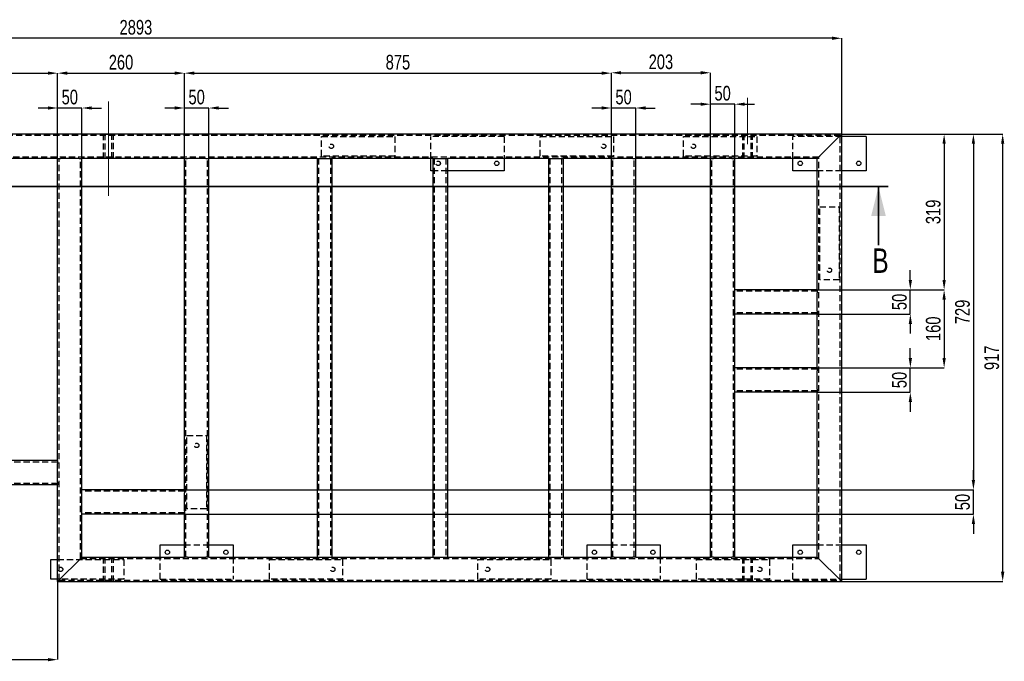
# Model space of a CAD drawing. Header units: millimetres. Extents: x 0 to 841, y 0 to 594.
# Tile 3 of 12: x 174 to 376, y 294 to 425. Entities that reach past the tile are written whole.
import ezdxf

# ---------------------------------------------------------------- set-up
doc = ezdxf.new("R2010")
doc.units = ezdxf.units.MM
doc.header["$PDSIZE"] = -1
doc.linetypes.add('CENTERX2', pattern=[20.32, 12.7, -2.54, 2.54, -2.54])
doc.linetypes.add('HIDDEN', pattern=[1.905, 1.27, -0.635])
for name, color, linetype in [('COTES', 1, 'Continuous'), ('TRAIT-MIXTES', 3, 'CENTERX2'), ('TRAIT-TIRET', 2, 'HIDDEN')]:
    doc.layers.add(name, color=color, linetype=linetype)
doc.layers.add('TRAIT-FORT', color=4, linetype='Continuous', lineweight=25)
doc.styles.add('SLDTEXTSTYLE0', font='TXT', dxfattribs={"width": 0.75})
doc.dimstyles.new('SLDDIMSTYLE0', dxfattribs={"dimtxt": 3, "dimasz": 2, "dimexe": 0, "dimexo": 0.0625, "dimgap": 0.75, "dimtad": 1, "dimdec": 0, "dimlfac": 10, "dimrnd": 1e-09, "dimzin": 12, "dimdsep": 46, "dimtxsty": 'SLDTEXTSTYLE0', "dimsah": 1, "dimcen": 0.09, "dimadec": 0, "dimazin": 3, "dimtfac": 1, "dimtdec": 0, "dimtofl": 0, "dimtmove": 0, "dimatfit": 3, "dimfxl": 1, "dimfrac": 2, "dimtolj": 1, "dimtzin": 12, "dimarcsym": 0})
doc.dimstyles.new('SLDDIMSTYLE1', dxfattribs={"dimtxt": 3, "dimasz": 2, "dimexe": 0, "dimexo": 0.0625, "dimgap": 0.75, "dimtad": 1, "dimdec": 0, "dimlfac": 10, "dimrnd": 1e-09, "dimzin": 12, "dimdsep": 46, "dimtxsty": 'SLDTEXTSTYLE0', "dimsah": 1, "dimcen": 0.09, "dimadec": 0, "dimazin": 3, "dimtfac": 1, "dimtdec": 0, "dimtmove": 0, "dimatfit": 0, "dimfxl": 1, "dimfrac": 2, "dimtolj": 1, "dimtzin": 12, "dimarcsym": 0})

# ---------------------------------------------------------------- blocks, each defined once
blk = doc.blocks.new('_D_1')
at = {"layer": 'COTES', "color": 0, "lineweight": -2, "transparency": 16777216}
for p, q in [((342.93, 401.68), (375.87, 401.68)), ((375.87, 311.98), (375.87, 399.68)), ((342.93, 309.98), (375.87, 309.98))]:
    blk.add_line(p, q, dxfattribs=at)
at = {"layer": 'COTES', "color": 0, "transparency": 16777216}
for points in [[(375.53, 399.68), (376.2, 399.68), (375.87, 401.68)], [(375.53, 311.98), (376.2, 311.98), (375.87, 309.98)]]:
    blk.add_solid(points, dxfattribs=at)
at = {"layer": 'Defpoints', "color": 0, "transparency": 16777216}
for p in [(342.87, 401.68), (375.87, 401.68), (342.87, 309.98)]:
    blk.add_point(p, dxfattribs=at)
at = {"layer": 'COTES', "color": 0, "transparency": 16777216, "insert": (372.12, 355.83), "char_height": 3, "attachment_point": 2, "rotation": 90, "style": 'SLDTEXTSTYLE0'}
blk.add_mtext('\\A1;917', dxfattribs=at)
blk = doc.blocks.new('_D_2')
at = {"layer": 'COTES', "color": 0, "lineweight": -2, "transparency": 16777216}
for p, q in [((53.57, 401.74), (53.57, 421.31)), ((340.87, 421.31), (55.57, 421.31)), ((342.87, 401.74), (342.87, 421.31))]:
    blk.add_line(p, q, dxfattribs=at)
at = {"layer": 'COTES', "color": 0, "transparency": 16777216}
for points in [[(55.57, 421.65), (55.57, 420.98), (53.57, 421.31)], [(340.87, 421.65), (340.87, 420.98), (342.87, 421.31)]]:
    blk.add_solid(points, dxfattribs=at)
at = {"layer": 'Defpoints', "color": 0, "transparency": 16777216}
for p in [(53.57, 421.31), (53.57, 401.68), (342.87, 401.68)]:
    blk.add_point(p, dxfattribs=at)
at = {"layer": 'COTES', "color": 0, "transparency": 16777216, "insert": (198.22, 425.06), "char_height": 3, "attachment_point": 2, "style": 'SLDTEXTSTYLE0'}
blk.add_mtext('\\A1;2893', dxfattribs=at)
blk = doc.blocks.new('_D_3')
at = {"layer": 'COTES', "color": 0, "lineweight": -2, "transparency": 16777216}
for p, q in [((53.57, 401.74), (53.57, 414.16)), ((55.57, 414.16), (180.17, 414.16)), ((182.17, 396.74), (182.17, 414.16))]:
    blk.add_line(p, q, dxfattribs=at)
at = {"layer": 'COTES', "color": 0, "transparency": 16777216}
for points in [[(55.57, 414.5), (55.57, 413.83), (53.57, 414.16)], [(180.17, 414.5), (180.17, 413.83), (182.17, 414.16)]]:
    blk.add_solid(points, dxfattribs=at)
at = {"layer": 'Defpoints', "color": 0, "transparency": 16777216}
for p in [(182.17, 414.16), (53.57, 401.68), (182.17, 396.68)]:
    blk.add_point(p, dxfattribs=at)
at = {"layer": 'COTES', "color": 0, "transparency": 16777216, "insert": (117.87, 417.91), "char_height": 3, "attachment_point": 2, "style": 'SLDTEXTSTYLE0'}
blk.add_mtext('\\A1;1286', dxfattribs=at)
blk = doc.blocks.new('_D_4')
at = {"layer": 'COTES', "color": 0, "lineweight": -2, "transparency": 16777216}
for p, q in [((182.17, 396.74), (182.17, 414.16)), ((184.17, 414.16), (206.17, 414.16)), ((208.17, 396.74), (208.17, 414.16))]:
    blk.add_line(p, q, dxfattribs=at)
at = {"layer": 'COTES', "color": 0, "transparency": 16777216}
for points in [[(184.17, 414.5), (184.17, 413.83), (182.17, 414.16)], [(206.17, 414.5), (206.17, 413.83), (208.17, 414.16)]]:
    blk.add_solid(points, dxfattribs=at)
at = {"layer": 'Defpoints', "color": 0, "transparency": 16777216}
for p in [(208.17, 414.16), (182.17, 396.68), (208.17, 396.68)]:
    blk.add_point(p, dxfattribs=at)
at = {"layer": 'COTES', "color": 0, "transparency": 16777216, "insert": (195.17, 417.91), "char_height": 3, "attachment_point": 2, "style": 'SLDTEXTSTYLE0'}
blk.add_mtext('\\A1;260', dxfattribs=at)
blk = doc.blocks.new('_D_5')
at = {"layer": 'COTES', "color": 0, "lineweight": -2, "transparency": 16777216}
for p, q in [((208.17, 396.74), (208.17, 414.16)), ((210.17, 414.16), (293.67, 414.16)), ((295.67, 396.74), (295.67, 414.16))]:
    blk.add_line(p, q, dxfattribs=at)
at = {"layer": 'COTES', "color": 0, "transparency": 16777216}
for points in [[(210.17, 414.5), (210.17, 413.83), (208.17, 414.16)], [(293.67, 414.5), (293.67, 413.83), (295.67, 414.16)]]:
    blk.add_solid(points, dxfattribs=at)
at = {"layer": 'Defpoints', "color": 0, "transparency": 16777216}
for p in [(295.67, 414.16), (208.17, 396.68), (295.67, 396.68)]:
    blk.add_point(p, dxfattribs=at)
at = {"layer": 'COTES', "color": 0, "transparency": 16777216, "insert": (251.92, 417.91), "char_height": 3, "attachment_point": 2, "style": 'SLDTEXTSTYLE0'}
blk.add_mtext('\\A1;875', dxfattribs=at)
blk = doc.blocks.new('_D_6')
at = {"layer": 'COTES', "color": 0, "lineweight": -2, "transparency": 16777216}
for p, q in [((180.17, 407.02), (178.17, 407.02)), ((182.17, 396.74), (182.17, 407.02)), ((187.17, 407.02), (182.17, 407.02)), ((187.17, 396.74), (187.17, 407.02)), ((189.17, 407.02), (191.17, 407.02))]:
    blk.add_line(p, q, dxfattribs=at)
at = {"layer": 'COTES', "color": 0, "transparency": 16777216}
for points in [[(180.17, 407.36), (180.17, 406.69), (182.17, 407.02)], [(189.17, 407.36), (189.17, 406.69), (187.17, 407.02)]]:
    blk.add_solid(points, dxfattribs=at)
at = {"layer": 'Defpoints', "color": 0, "transparency": 16777216}
for p in [(182.17, 407.02), (182.17, 396.68), (187.17, 396.68)]:
    blk.add_point(p, dxfattribs=at)
at = {"layer": 'COTES', "color": 0, "transparency": 16777216, "insert": (184.67, 410.77), "char_height": 3, "attachment_point": 2, "style": 'SLDTEXTSTYLE0'}
blk.add_mtext('\\A1;50', dxfattribs=at)
blk = doc.blocks.new('_D_7')
at = {"layer": 'COTES', "color": 0, "lineweight": -2, "transparency": 16777216}
for p, q in [((206.17, 407.02), (204.17, 407.02)), ((208.17, 396.74), (208.17, 407.02)), ((213.17, 407.02), (208.17, 407.02)), ((213.17, 396.74), (213.17, 407.02)), ((215.17, 407.02), (217.17, 407.02))]:
    blk.add_line(p, q, dxfattribs=at)
at = {"layer": 'COTES', "color": 0, "transparency": 16777216}
for points in [[(206.17, 407.36), (206.17, 406.69), (208.17, 407.02)], [(215.17, 407.36), (215.17, 406.69), (213.17, 407.02)]]:
    blk.add_solid(points, dxfattribs=at)
at = {"layer": 'Defpoints', "color": 0, "transparency": 16777216}
for p in [(208.17, 407.02), (208.17, 396.68), (213.17, 396.68)]:
    blk.add_point(p, dxfattribs=at)
at = {"layer": 'COTES', "color": 0, "transparency": 16777216, "insert": (210.67, 410.77), "char_height": 3, "attachment_point": 2, "style": 'SLDTEXTSTYLE0'}
blk.add_mtext('\\A1;50', dxfattribs=at)
blk = doc.blocks.new('_D_8')
at = {"layer": 'COTES', "color": 0, "lineweight": -2, "transparency": 16777216}
for p, q in [((293.67, 407.02), (291.67, 407.02)), ((295.67, 396.74), (295.67, 407.02)), ((300.67, 407.02), (295.67, 407.02)), ((300.67, 396.74), (300.67, 407.02)), ((302.67, 407.02), (304.67, 407.02))]:
    blk.add_line(p, q, dxfattribs=at)
at = {"layer": 'COTES', "color": 0, "transparency": 16777216}
for points in [[(293.67, 407.36), (293.67, 406.69), (295.67, 407.02)], [(302.67, 407.36), (302.67, 406.69), (300.67, 407.02)]]:
    blk.add_solid(points, dxfattribs=at)
at = {"layer": 'Defpoints', "color": 0, "transparency": 16777216}
for p in [(295.67, 407.02), (295.67, 396.68), (300.67, 396.68)]:
    blk.add_point(p, dxfattribs=at)
at = {"layer": 'COTES', "color": 0, "transparency": 16777216, "insert": (298.17, 410.77), "char_height": 3, "attachment_point": 2, "style": 'SLDTEXTSTYLE0'}
blk.add_mtext('\\A1;50', dxfattribs=at)
blk = doc.blocks.new('_D_11')
at = {"layer": 'COTES', "color": 0, "lineweight": -2, "transparency": 16777216}
for p, q in [((129.07, 309.91), (129.07, 293.98)), ((182.17, 309.91), (182.17, 293.98)), ((131.07, 293.98), (180.17, 293.98))]:
    blk.add_line(p, q, dxfattribs=at)
at = {"layer": 'COTES', "color": 0, "transparency": 16777216}
for points in [[(131.07, 294.31), (131.07, 293.64), (129.07, 293.98)], [(180.17, 294.31), (180.17, 293.64), (182.17, 293.98)]]:
    blk.add_solid(points, dxfattribs=at)
at = {"layer": 'Defpoints', "color": 0, "transparency": 16777216}
for p in [(129.07, 309.98), (182.17, 309.98), (182.17, 293.98)]:
    blk.add_point(p, dxfattribs=at)
at = {"layer": 'COTES', "color": 0, "transparency": 16777216, "insert": (155.62, 297.73), "char_height": 3, "attachment_point": 2, "style": 'SLDTEXTSTYLE0'}
blk.add_mtext('\\A1;531', dxfattribs=at)
blk = doc.blocks.new('_D_14')
at = {"layer": 'COTES', "color": 0, "lineweight": -2, "transparency": 16777216}
for p, q in [((342.93, 401.68), (363.87, 401.68)), ((363.87, 399.68), (363.87, 371.78)), ((337.93, 369.78), (363.87, 369.78))]:
    blk.add_line(p, q, dxfattribs=at)
at = {"layer": 'COTES', "color": 0, "transparency": 16777216}
for points in [[(363.53, 399.68), (364.2, 399.68), (363.87, 401.68)], [(363.53, 371.78), (364.2, 371.78), (363.87, 369.78)]]:
    blk.add_solid(points, dxfattribs=at)
at = {"layer": 'Defpoints', "color": 0, "transparency": 16777216}
for p in [(342.87, 401.68), (337.87, 369.78), (363.87, 369.78)]:
    blk.add_point(p, dxfattribs=at)
at = {"layer": 'COTES', "color": 0, "transparency": 16777216, "insert": (360.12, 385.73), "char_height": 3, "attachment_point": 2, "rotation": 90, "style": 'SLDTEXTSTYLE0'}
blk.add_mtext('\\A1;319', dxfattribs=at)
blk = doc.blocks.new('_D_15')
at = {"layer": 'COTES', "color": 0, "lineweight": -2, "transparency": 16777216}
for p, q in [((337.93, 369.78), (363.87, 369.78)), ((363.87, 367.78), (363.87, 355.78)), ((337.93, 353.78), (363.87, 353.78))]:
    blk.add_line(p, q, dxfattribs=at)
at = {"layer": 'COTES', "color": 0, "transparency": 16777216}
for points in [[(363.53, 367.78), (364.2, 367.78), (363.87, 369.78)], [(363.53, 355.78), (364.2, 355.78), (363.87, 353.78)]]:
    blk.add_solid(points, dxfattribs=at)
at = {"layer": 'Defpoints', "color": 0, "transparency": 16777216}
for p in [(337.87, 369.78), (337.87, 353.78), (363.87, 353.78)]:
    blk.add_point(p, dxfattribs=at)
at = {"layer": 'COTES', "color": 0, "transparency": 16777216, "insert": (360.12, 361.78), "char_height": 3, "attachment_point": 2, "rotation": 90, "style": 'SLDTEXTSTYLE0'}
blk.add_mtext('\\A1;160', dxfattribs=at)
blk = doc.blocks.new('_D_16')
at = {"layer": 'COTES', "color": 0, "lineweight": -2, "transparency": 16777216}
for p, q in [((356.94, 371.78), (356.94, 373.78)), ((337.93, 369.78), (356.94, 369.78)), ((356.94, 364.78), (356.94, 369.78)), ((337.93, 364.78), (356.94, 364.78)), ((356.94, 362.78), (356.94, 360.78))]:
    blk.add_line(p, q, dxfattribs=at)
at = {"layer": 'COTES', "color": 0, "transparency": 16777216}
for points in [[(356.61, 371.78), (357.28, 371.78), (356.94, 369.78)], [(356.61, 362.78), (357.28, 362.78), (356.94, 364.78)]]:
    blk.add_solid(points, dxfattribs=at)
at = {"layer": 'Defpoints', "color": 0, "transparency": 16777216}
for p in [(337.87, 369.78), (356.94, 369.78), (337.87, 364.78)]:
    blk.add_point(p, dxfattribs=at)
at = {"layer": 'COTES', "color": 0, "transparency": 16777216, "insert": (353.19, 367.28), "char_height": 3, "attachment_point": 2, "rotation": 90, "style": 'SLDTEXTSTYLE0'}
blk.add_mtext('\\A1;50', dxfattribs=at)
blk = doc.blocks.new('_D_17')
at = {"layer": 'COTES', "color": 0, "lineweight": -2, "transparency": 16777216}
for p, q in [((356.94, 355.78), (356.94, 357.78)), ((337.93, 353.78), (356.94, 353.78)), ((356.94, 348.78), (356.94, 353.78)), ((337.93, 348.78), (356.94, 348.78)), ((356.94, 346.78), (356.94, 344.78))]:
    blk.add_line(p, q, dxfattribs=at)
at = {"layer": 'COTES', "color": 0, "transparency": 16777216}
for points in [[(356.61, 355.78), (357.28, 355.78), (356.94, 353.78)], [(356.61, 346.78), (357.28, 346.78), (356.94, 348.78)]]:
    blk.add_solid(points, dxfattribs=at)
at = {"layer": 'Defpoints', "color": 0, "transparency": 16777216}
for p in [(337.87, 353.78), (356.94, 353.78), (337.87, 348.78)]:
    blk.add_point(p, dxfattribs=at)
at = {"layer": 'COTES', "color": 0, "transparency": 16777216, "insert": (353.19, 351.28), "char_height": 3, "attachment_point": 2, "rotation": 90, "style": 'SLDTEXTSTYLE0'}
blk.add_mtext('\\A1;50', dxfattribs=at)
blk = doc.blocks.new('_D_18')
at = {"layer": 'COTES', "color": 0, "lineweight": -2, "transparency": 16777216}
for p, q in [((342.93, 401.68), (369.87, 401.68)), ((369.87, 399.68), (369.87, 330.78)), ((208.23, 328.78), (369.87, 328.78))]:
    blk.add_line(p, q, dxfattribs=at)
at = {"layer": 'COTES', "color": 0, "transparency": 16777216}
for points in [[(369.53, 399.68), (370.2, 399.68), (369.87, 401.68)], [(369.53, 330.78), (370.2, 330.78), (369.87, 328.78)]]:
    blk.add_solid(points, dxfattribs=at)
at = {"layer": 'Defpoints', "color": 0, "transparency": 16777216}
for p in [(342.87, 401.68), (208.17, 328.78), (369.87, 328.78)]:
    blk.add_point(p, dxfattribs=at)
at = {"layer": 'COTES', "color": 0, "transparency": 16777216, "insert": (366.12, 365.23), "char_height": 3, "attachment_point": 2, "rotation": 90, "style": 'SLDTEXTSTYLE0'}
blk.add_mtext('\\A1;729', dxfattribs=at)
blk = doc.blocks.new('_D_19')
at = {"layer": 'COTES', "color": 0, "lineweight": -2, "transparency": 16777216}
for p, q in [((369.87, 330.78), (369.87, 332.78)), ((208.23, 328.78), (369.87, 328.78)), ((369.87, 323.78), (369.87, 328.78)), ((208.23, 323.78), (369.87, 323.78)), ((369.87, 321.78), (369.87, 319.78))]:
    blk.add_line(p, q, dxfattribs=at)
at = {"layer": 'COTES', "color": 0, "transparency": 16777216}
for points in [[(369.53, 330.78), (370.2, 330.78), (369.87, 328.78)], [(369.53, 321.78), (370.2, 321.78), (369.87, 323.78)]]:
    blk.add_solid(points, dxfattribs=at)
at = {"layer": 'Defpoints', "color": 0, "transparency": 16777216}
for p in [(208.17, 328.78), (369.87, 328.78), (208.17, 323.78)]:
    blk.add_point(p, dxfattribs=at)
at = {"layer": 'COTES', "color": 0, "transparency": 16777216, "insert": (366.12, 326.28), "char_height": 3, "attachment_point": 2, "rotation": 90, "style": 'SLDTEXTSTYLE0'}
blk.add_mtext('\\A1;50', dxfattribs=at)
blk = doc.blocks.new('_D_20')
at = {"layer": 'COTES', "color": 0, "lineweight": -2, "transparency": 16777216}
for p, q in [((295.67, 396.74), (295.67, 414.24)), ((297.67, 414.24), (313.97, 414.24)), ((315.97, 396.74), (315.97, 414.24))]:
    blk.add_line(p, q, dxfattribs=at)
at = {"layer": 'COTES', "color": 0, "transparency": 16777216}
for points in [[(297.67, 414.58), (297.67, 413.91), (295.67, 414.24)], [(313.97, 414.58), (313.97, 413.91), (315.97, 414.24)]]:
    blk.add_solid(points, dxfattribs=at)
at = {"layer": 'Defpoints', "color": 0, "transparency": 16777216}
for p in [(315.97, 414.24), (295.67, 396.68), (315.97, 396.68)]:
    blk.add_point(p, dxfattribs=at)
at = {"layer": 'COTES', "color": 0, "transparency": 16777216, "insert": (305.82, 417.99), "char_height": 3, "attachment_point": 2, "style": 'SLDTEXTSTYLE0'}
blk.add_mtext('\\A1;203', dxfattribs=at)
blk = doc.blocks.new('_D_21')
at = {"layer": 'COTES', "color": 0, "lineweight": -2, "transparency": 16777216}
for p, q in [((313.97, 407.8), (311.97, 407.8)), ((315.97, 396.74), (315.97, 407.8)), ((320.97, 407.8), (315.97, 407.8)), ((320.97, 396.74), (320.97, 407.8)), ((322.97, 407.8), (324.97, 407.8))]:
    blk.add_line(p, q, dxfattribs=at)
at = {"layer": 'COTES', "color": 0, "transparency": 16777216}
for points in [[(313.97, 408.13), (313.97, 407.47), (315.97, 407.8)], [(322.97, 408.13), (322.97, 407.47), (320.97, 407.8)]]:
    blk.add_solid(points, dxfattribs=at)
at = {"layer": 'Defpoints', "color": 0, "transparency": 16777216}
for p in [(315.97, 407.8), (315.97, 396.68), (320.97, 396.68)]:
    blk.add_point(p, dxfattribs=at)
at = {"layer": 'COTES', "color": 0, "transparency": 16777216, "insert": (318.47, 411.55), "char_height": 3, "attachment_point": 2, "style": 'SLDTEXTSTYLE0'}
blk.add_mtext('\\A1;50', dxfattribs=at)

msp = doc.modelspace()

# ---------------------------------------------------------------- linework, layer by layer
at = {"lineweight": 35}
for p, q in [((352.42, 390.91), (47.07, 390.91)), ((350.42, 378.91), (350.42, 390.91))]:
    msp.add_line(p, q, dxfattribs=at)
msp.add_solid([(350.42, 390.91), (348.92, 384.91), (351.92, 384.91)], dxfattribs=at)
at = {"layer": 'TRAIT-FORT', "lineweight": 25}
for p, q in [((342.87, 401.68), (53.57, 401.68)), ((342.87, 309.98), (342.87, 401.68)), ((338.47, 397.28), (342.27, 401.08)), ((347.87, 401.18), (342.87, 401.18)), ((347.87, 401.18), (347.87, 394.18)), ((182.17, 396.68), (158.76, 396.68)), ((182.17, 334.78), (182.17, 396.68)), ((182.17, 396.68), (182.77, 396.68)), ((186.57, 396.68), (182.77, 396.68)), ((186.57, 396.68), (187.17, 396.68)), ((208.17, 396.68), (187.17, 396.68)), ((187.17, 328.78), (187.17, 396.68)), ((208.17, 328.78), (208.17, 396.68)), ((208.17, 396.68), (208.77, 396.68)), ((212.57, 396.68), (208.77, 396.68)), ((212.57, 396.68), (213.17, 396.68)), ((235.37, 396.68), (213.17, 396.68)), ((213.17, 314.98), (213.17, 396.68)), ((235.37, 396.68), (235.37, 314.98)), ((235.37, 396.68), (235.97, 396.68)), ((235.97, 396.68), (237.77, 396.68)), ((237.77, 396.68), (238.37, 396.68)), ((259.07, 396.68), (238.37, 396.68)), ((238.37, 396.68), (238.37, 314.98)), ((258.67, 394.18), (258.67, 396.68)), ((259.07, 396.68), (259.07, 314.98)), ((259.07, 396.68), (259.67, 396.68)), ((259.67, 396.68), (261.47, 396.68)), ((261.47, 396.68), (262.07, 396.68)), ((282.77, 396.68), (262.07, 396.68)), ((262.07, 396.68), (262.07, 314.98)), ((273.67, 396.68), (273.67, 394.18)), ((282.77, 396.68), (282.77, 314.98)), ((282.77, 396.68), (283.37, 396.68)), ((283.37, 396.68), (285.17, 396.68)), ((285.17, 396.68), (285.77, 396.68)), ((295.67, 396.68), (285.77, 396.68)), ((285.77, 396.68), (285.77, 314.98)), ((295.67, 314.98), (295.67, 396.68)), ((295.67, 396.68), (296.27, 396.68)), ((300.07, 396.68), (296.27, 396.68)), ((300.07, 396.68), (300.67, 396.68)), ((315.97, 396.68), (300.67, 396.68)), ((300.67, 314.98), (300.67, 396.68)), ((315.97, 314.98), (315.97, 396.68)), ((315.97, 396.68), (316.57, 396.68)), ((320.37, 396.68), (316.57, 396.68)), ((320.37, 396.68), (320.97, 396.68)), ((337.87, 396.68), (320.97, 396.68)), ((320.97, 369.78), (320.97, 396.68)), ((332.87, 394.18), (332.87, 396.68)), ((337.87, 369.78), (337.87, 396.68)), ((259.07, 394.18), (258.67, 394.18)), ((273.67, 394.18), (262.07, 394.18)), ((337.87, 394.18), (332.87, 394.18)), ((347.87, 394.18), (342.87, 394.18)), ((337.87, 369.78), (320.97, 369.78)), ((320.97, 369.18), (320.97, 369.78)), ((337.87, 369.78), (337.87, 369.18)), ((320.97, 365.38), (320.97, 369.18)), ((337.87, 365.38), (337.87, 369.18)), ((320.97, 364.78), (320.97, 365.38)), ((337.87, 365.38), (337.87, 364.78)), ((320.97, 353.78), (320.97, 364.78)), ((337.87, 364.78), (320.97, 364.78)), ((337.87, 353.78), (337.87, 364.78)), ((320.97, 353.18), (320.97, 353.78)), ((337.87, 353.78), (320.97, 353.78)), ((320.97, 349.38), (320.97, 353.18)), ((337.87, 353.78), (337.87, 353.18)), ((337.87, 349.38), (337.87, 353.18)), ((320.97, 348.78), (320.97, 349.38)), ((337.87, 349.38), (337.87, 348.78)), ((320.97, 314.98), (320.97, 348.78)), ((337.87, 348.78), (320.97, 348.78)), ((337.87, 314.98), (337.87, 348.78)), ((182.17, 334.78), (158.76, 334.78)), ((182.17, 334.78), (182.17, 334.18)), ((182.17, 330.38), (182.17, 334.18)), ((182.17, 329.78), (129.07, 329.78)), ((182.17, 330.38), (182.17, 329.78)), ((182.17, 309.98), (182.17, 329.78)), ((208.17, 328.78), (187.17, 328.78)), ((187.17, 328.18), (187.17, 328.78)), ((187.17, 324.38), (187.17, 328.18)), ((208.17, 328.78), (208.17, 328.18)), ((208.17, 324.38), (208.17, 328.18)), ((187.17, 323.78), (187.17, 324.38)), ((187.17, 314.98), (187.17, 323.78)), ((208.17, 323.78), (187.17, 323.78)), ((208.17, 324.38), (208.17, 323.78)), ((208.17, 314.98), (208.17, 323.78)), ((203.17, 317.48), (208.17, 317.48)), ((203.17, 314.98), (203.17, 317.48)), ((213.17, 317.48), (218.17, 317.48)), ((218.17, 317.48), (218.17, 314.98)), ((290.69, 317.48), (295.67, 317.48)), ((290.69, 314.98), (290.69, 317.48)), ((300.67, 317.48), (305.69, 317.48)), ((305.69, 317.48), (305.69, 314.98)), ((332.87, 317.48), (337.87, 317.48)), ((332.87, 314.98), (332.87, 317.48)), ((342.87, 317.48), (347.87, 317.48)), ((347.87, 317.48), (347.87, 310.48)), ((187.17, 314.98), (208.17, 314.98)), ((208.77, 314.98), (208.17, 314.98)), ((208.77, 314.98), (212.57, 314.98)), ((213.17, 314.98), (212.57, 314.98)), ((213.17, 314.98), (235.37, 314.98)), ((235.37, 314.98), (235.97, 314.98)), ((235.97, 314.98), (237.77, 314.98)), ((237.77, 314.98), (238.37, 314.98)), ((238.37, 314.98), (259.07, 314.98)), ((259.07, 314.98), (259.67, 314.98)), ((259.67, 314.98), (261.47, 314.98)), ((261.47, 314.98), (262.07, 314.98)), ((262.07, 314.98), (282.77, 314.98)), ((282.77, 314.98), (283.37, 314.98)), ((283.37, 314.98), (285.17, 314.98)), ((285.17, 314.98), (285.77, 314.98)), ((285.77, 314.98), (295.67, 314.98)), ((296.27, 314.98), (295.67, 314.98)), ((296.27, 314.98), (300.07, 314.98)), ((300.67, 314.98), (300.07, 314.98)), ((300.67, 314.98), (315.97, 314.98)), ((316.57, 314.98), (315.97, 314.98)), ((316.57, 314.98), (320.37, 314.98)), ((320.97, 314.98), (320.37, 314.98)), ((320.97, 314.98), (337.87, 314.98)), ((338.47, 314.38), (337.87, 314.98)), ((338.47, 314.38), (337.87, 314.98)), ((180.77, 310.48), (180.77, 314.48)), ((180.77, 314.48), (182.17, 314.48)), ((182.77, 310.58), (186.57, 314.38)), ((342.27, 310.58), (338.47, 314.38)), ((182.17, 310.48), (180.77, 310.48)), ((182.17, 309.98), (342.87, 309.98)), ((342.87, 309.98), (342.27, 310.58)), ((342.87, 309.98), (342.27, 310.58)), ((342.87, 310.48), (347.87, 310.48))]:
    msp.add_line(p, q, dxfattribs=at)
at = {"layer": 'TRAIT-FORT', "lineweight": 25, "flags": 128}
for points in [[(342.27, 401.08), (342.38, 401.19), (342.5, 401.31), (342.6, 401.41), (342.69, 401.5), (342.77, 401.58), (342.82, 401.63), (342.86, 401.66), (342.87, 401.68)], [(342.27, 401.08), (342.38, 401.19), (342.5, 401.31), (342.6, 401.41), (342.69, 401.5), (342.77, 401.58), (342.82, 401.63), (342.86, 401.66), (342.87, 401.68)], [(337.87, 396.68), (337.88, 396.69), (337.91, 396.72), (337.97, 396.78), (338.04, 396.85), (338.13, 396.94), (338.24, 397.05), (338.35, 397.16), (338.47, 397.28)], [(337.87, 396.68), (337.88, 396.69), (337.9, 396.71), (337.95, 396.76), (338.01, 396.82), (338.08, 396.89), (338.17, 396.98), (338.26, 397.07), (338.36, 397.17), (338.47, 397.28)], [(186.57, 314.38), (186.68, 314.49), (186.8, 314.61), (186.9, 314.71), (186.99, 314.8), (187.07, 314.88), (187.12, 314.93), (187.16, 314.96), (187.17, 314.98)], [(186.57, 314.38), (186.68, 314.49), (186.8, 314.61), (186.9, 314.71), (186.99, 314.8), (187.07, 314.88), (187.12, 314.93), (187.16, 314.96), (187.17, 314.98)], [(182.17, 309.98), (182.18, 309.99), (182.21, 310.02), (182.27, 310.08), (182.34, 310.15), (182.43, 310.24), (182.54, 310.35), (182.65, 310.46), (182.77, 310.58)], [(182.17, 309.98), (182.18, 309.99), (182.21, 310.02), (182.27, 310.08), (182.34, 310.15), (182.43, 310.24), (182.54, 310.35), (182.65, 310.46), (182.77, 310.58)]]:
    msp.add_lwpolyline(points, dxfattribs=at)
at = {"layer": 'TRAIT-FORT', "lineweight": 25}
for centre in [(272.17, 395.68), (334.37, 395.68), (346.37, 395.68), (204.67, 315.98), (216.67, 315.98), (292.19, 315.98), (304.19, 315.98), (334.37, 315.98), (346.37, 315.98)]:
    msp.add_circle(centre, 0.45, dxfattribs=at)
at = {"layer": 'TRAIT-MIXTES', "lineweight": 18}
for p, q in [((192.57, 388.99), (192.57, 408.35)), ((192.57, 408.35), (192.57, 399.63)), ((323.57, 409.08), (323.57, 399.63))]:
    msp.add_line(p, q, dxfattribs=at)
at = {"layer": 'TRAIT-TIRET'}
for p, q in [((191.52, 401.68), (193.62, 401.68)), ((191.52, 401.68), (191.52, 401.38)), ((191.52, 401.68), (191.52, 396.68)), ((191.82, 401.68), (191.82, 396.68)), ((193.32, 396.68), (193.32, 401.68)), ((193.62, 401.38), (193.62, 401.68)), ((193.62, 396.68), (193.62, 401.68)), ((322.52, 401.68), (324.62, 401.68)), ((322.52, 401.68), (322.52, 401.38)), ((322.52, 401.68), (322.52, 396.68)), ((322.82, 401.68), (322.82, 396.68)), ((324.32, 396.68), (324.32, 401.68)), ((324.62, 401.38), (324.62, 401.68)), ((324.62, 396.68), (324.62, 401.68)), ((342.57, 401.38), (53.87, 401.38)), ((236.27, 401.18), (251.27, 401.18)), ((236.27, 397.18), (236.27, 401.18)), ((251.27, 401.18), (251.27, 397.18)), ((258.67, 396.68), (258.67, 401.18)), ((273.67, 401.18), (258.67, 401.18)), ((273.67, 401.18), (273.67, 396.68)), ((281.07, 401.18), (296.07, 401.18)), ((281.07, 397.18), (281.07, 401.18)), ((296.07, 401.18), (296.07, 397.18)), ((310.47, 397.18), (310.47, 401.18)), ((310.47, 401.18), (325.47, 401.18)), ((325.47, 401.18), (325.47, 397.18)), ((332.87, 396.68), (332.87, 401.18)), ((342.87, 401.18), (332.87, 401.18)), ((342.57, 310.28), (342.57, 401.38)), ((338.17, 396.98), (58.27, 396.98)), ((182.47, 310.28), (182.47, 396.68)), ((186.87, 314.68), (186.87, 396.68)), ((191.52, 396.98), (191.52, 396.68)), ((193.62, 396.68), (193.62, 396.98)), ((208.47, 314.98), (208.47, 396.68)), ((212.87, 314.98), (212.87, 396.68)), ((235.67, 396.68), (235.67, 314.98)), ((251.27, 397.18), (236.27, 397.18)), ((238.07, 396.68), (238.07, 314.98)), ((259.37, 396.68), (259.37, 314.98)), ((261.77, 396.68), (261.77, 314.98)), ((296.07, 397.18), (281.07, 397.18)), ((283.07, 396.68), (283.07, 314.98)), ((285.47, 396.68), (285.47, 314.98)), ((295.97, 314.98), (295.97, 396.68)), ((300.37, 314.98), (300.37, 396.68)), ((325.47, 397.18), (310.47, 397.18)), ((316.27, 314.98), (316.27, 396.68)), ((320.67, 314.98), (320.67, 396.68)), ((322.52, 396.98), (322.52, 396.68)), ((324.62, 396.68), (324.62, 396.98)), ((338.17, 314.68), (338.17, 396.98)), ((262.07, 394.18), (259.07, 394.18)), ((342.87, 394.18), (337.87, 394.18)), ((338.37, 371.78), (338.37, 386.78)), ((338.37, 386.78), (342.37, 386.78)), ((342.37, 386.78), (342.37, 371.78)), ((342.37, 371.78), (338.37, 371.78)), ((337.87, 369.48), (320.97, 369.48)), ((337.87, 365.08), (320.97, 365.08)), ((337.87, 353.48), (320.97, 353.48)), ((337.87, 349.08), (320.97, 349.08)), ((208.67, 324.88), (208.67, 339.88)), ((208.67, 339.88), (212.67, 339.88)), ((212.67, 339.88), (212.67, 324.88)), ((182.17, 334.48), (58.57, 334.48)), ((182.17, 330.08), (58.57, 330.08)), ((208.17, 328.48), (187.17, 328.48)), ((208.17, 324.08), (187.17, 324.08)), ((212.67, 324.88), (208.67, 324.88)), ((208.17, 317.48), (213.17, 317.48)), ((295.67, 317.48), (300.67, 317.48)), ((337.87, 317.48), (342.87, 317.48)), ((191.52, 314.98), (191.52, 309.98)), ((191.52, 314.98), (191.52, 314.68)), ((191.82, 314.98), (191.82, 309.98)), ((193.32, 309.98), (193.32, 314.98)), ((193.62, 309.98), (193.62, 314.98)), ((193.62, 314.68), (193.62, 314.98)), ((203.17, 310.48), (203.17, 314.98)), ((218.17, 314.98), (218.17, 310.48)), ((290.69, 310.48), (290.69, 314.98)), ((305.69, 314.98), (305.69, 310.48)), ((322.52, 314.98), (322.52, 309.98)), ((322.52, 314.98), (322.52, 314.68)), ((322.82, 314.98), (322.82, 309.98)), ((324.32, 309.98), (324.32, 314.98)), ((324.62, 309.98), (324.62, 314.98)), ((324.62, 314.68), (324.62, 314.98)), ((332.87, 310.48), (332.87, 314.98)), ((182.17, 314.48), (195.77, 314.48)), ((186.87, 314.68), (338.17, 314.68)), ((195.77, 314.48), (195.77, 310.48)), ((225.57, 310.48), (225.57, 314.48)), ((225.57, 314.48), (240.57, 314.48)), ((240.57, 314.48), (240.57, 310.48)), ((268.29, 310.48), (268.29, 314.48)), ((268.29, 314.48), (283.29, 314.48)), ((283.29, 314.48), (283.29, 310.48)), ((313.09, 314.48), (328.09, 314.48)), ((313.09, 310.48), (313.09, 314.48)), ((328.09, 314.48), (328.09, 310.48)), ((195.77, 310.48), (182.17, 310.48)), ((182.47, 310.28), (342.57, 310.28)), ((191.52, 310.28), (191.52, 309.98)), ((192.57, 309.98), (191.52, 309.98)), ((193.62, 309.98), (192.57, 309.98)), ((193.62, 309.98), (193.62, 310.28)), ((203.17, 310.48), (218.17, 310.48)), ((240.57, 310.48), (225.57, 310.48)), ((283.29, 310.48), (268.29, 310.48)), ((290.69, 310.48), (305.69, 310.48)), ((328.09, 310.48), (313.09, 310.48)), ((322.52, 310.28), (322.52, 309.98)), ((323.57, 309.98), (322.52, 309.98)), ((324.62, 309.98), (323.57, 309.98)), ((324.62, 309.98), (324.62, 310.28)), ((332.87, 310.48), (342.87, 310.48))]:
    msp.add_line(p, q, dxfattribs=at)
for centre in [(238.27, 399.18), (294.07, 399.18), (312.47, 399.18), (260.17, 395.68), (340.37, 373.78), (210.67, 337.88), (182.77, 312.48), (238.57, 312.48), (270.29, 312.48), (326.09, 312.48)]:
    msp.add_circle(centre, 0.45, dxfattribs=at)

# ---------------------------------------------------------------- texts
at = {"insert": (349.15, 378.24), "char_height": 5, "attachment_point": 1, "style": 'SLDTEXTSTYLE0'}
msp.add_mtext('B', dxfattribs=at)

# ---------------------------------------------------------------- dimensions: what is measured, and where the dimension line sits
at = {"layer": 'COTES'}
for base, p1, p2, angle, dimstyle, picture, middle in [((53.57, 421.31), (342.87, 401.68), (53.57, 401.68), 0, 'SLDDIMSTYLE0', '_D_2', (198.22, 421.31)), ((369.87, 328.78), (342.87, 401.68), (208.17, 328.78), 90, 'SLDDIMSTYLE0', '_D_18', (369.87, 365.23)), ((363.87, 369.78), (342.87, 401.68), (337.87, 369.78), 90, 'SLDDIMSTYLE0', '_D_14', (363.87, 385.73)), ((375.87, 401.68), (342.87, 309.98), (342.87, 401.68), 90, 'SLDDIMSTYLE0', '_D_1', (375.87, 355.83)), ((356.94, 369.78), (337.87, 364.78), (337.87, 369.78), 90, 'SLDDIMSTYLE1', '_D_16', (356.94, 367.28)), ((363.87, 353.78), (337.87, 369.78), (337.87, 353.78), 90, 'SLDDIMSTYLE0', '_D_15', (363.87, 361.78)), ((356.94, 353.78), (337.87, 348.78), (337.87, 353.78), 90, 'SLDDIMSTYLE1', '_D_17', (356.94, 351.28)), ((369.87, 328.78), (208.17, 323.78), (208.17, 328.78), 90, 'SLDDIMSTYLE1', '_D_19', (369.87, 326.28))]:
    dim = msp.add_linear_dim(base=base, p1=p1, p2=p2, angle=angle, dimstyle=dimstyle, dxfattribs=at)
    dim.commit()
    dim.dimension.update_dxf_attribs({"geometry": picture, "text_midpoint": middle, "dimtype": 160})
for base, p1, p2, dimstyle, picture, middle in [((182.17, 414.16), (53.57, 401.68), (182.17, 396.68), 'SLDDIMSTYLE0', '_D_3', (117.87, 414.16)), ((208.17, 414.16), (182.17, 396.68), (208.17, 396.68), 'SLDDIMSTYLE0', '_D_4', (195.17, 414.16)), ((295.67, 414.16), (208.17, 396.68), (295.67, 396.68), 'SLDDIMSTYLE0', '_D_5', (251.92, 414.16)), ((315.97, 414.24), (295.67, 396.68), (315.97, 396.68), 'SLDDIMSTYLE0', '_D_20', (305.82, 414.24)), ((182.17, 407.02), (187.17, 396.68), (182.17, 396.68), 'SLDDIMSTYLE1', '_D_6', (184.67, 407.02)), ((208.17, 407.02), (213.17, 396.68), (208.17, 396.68), 'SLDDIMSTYLE1', '_D_7', (210.67, 407.02)), ((295.67, 407.02), (300.67, 396.68), (295.67, 396.68), 'SLDDIMSTYLE1', '_D_8', (298.17, 407.02)), ((315.97, 407.8), (320.97, 396.68), (315.97, 396.68), 'SLDDIMSTYLE1', '_D_21', (318.47, 407.8)), ((182.17, 293.98), (129.07, 309.98), (182.17, 309.98), 'SLDDIMSTYLE0', '_D_11', (155.62, 293.98))]:
    dim = msp.add_linear_dim(base=base, p1=p1, p2=p2, dimstyle=dimstyle, dxfattribs=at)
    dim.commit()
    dim.dimension.update_dxf_attribs({"geometry": picture, "text_midpoint": middle, "dimtype": 160})

doc.saveas('drawing.dxf')
